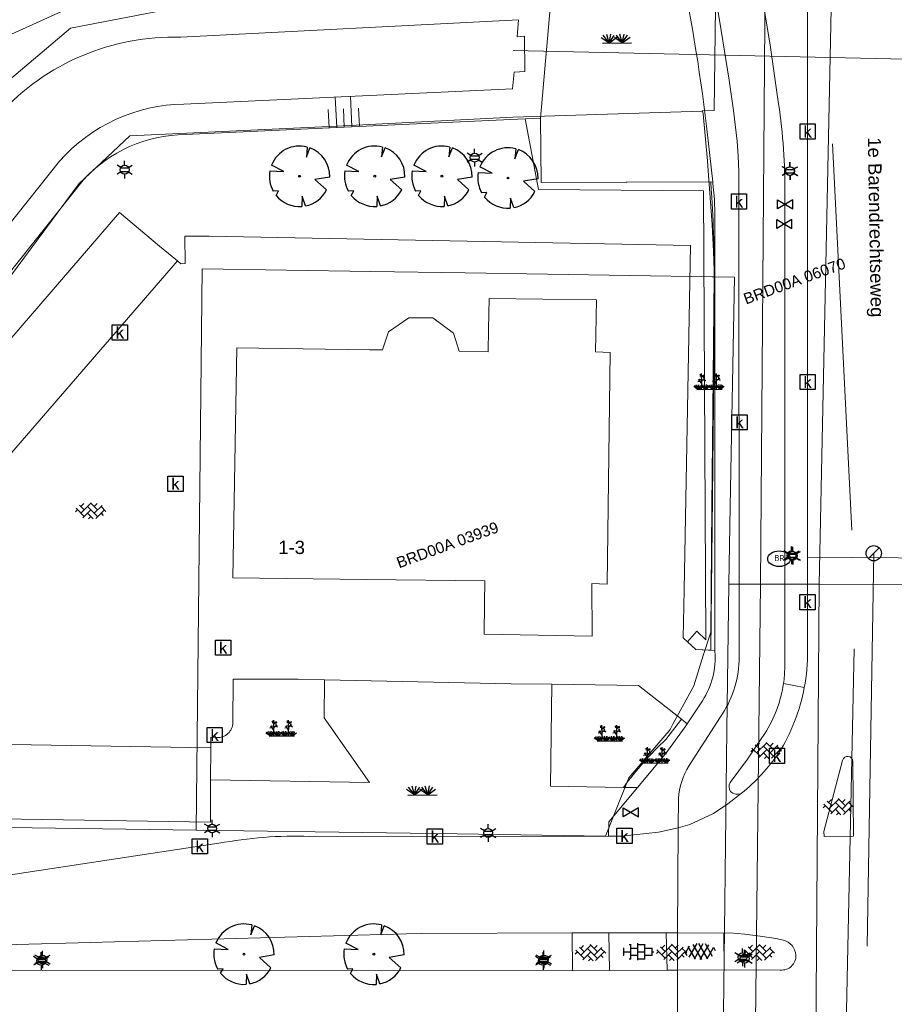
# Model space of a CAD drawing. Header units: metres. Extents: x 95652 to 96661, y 430734 to 431486.
# Tile 30 of 62: x 96331 to 96388, y 430796 to 430860. Entities that reach past the tile are written whole.
import ezdxf

# ---------------------------------------------------------------- set-up
doc = ezdxf.new("R2010")
doc.units = ezdxf.units.M
doc.linetypes.add('HIDDEN', pattern=[9.525, 6.35, -3.175])
doc.layers.get('0').update_dxf_attribs({"linetype": 'CONTINUOUS'})
for name, color, linetype in [('BAR_BEBOUWING', 7, 'CONTINUOUS'), ('BAR_HUISNUMMERS EN STRAATNAMEN', 7, 'CONTINUOUS'), ('BAR_TALUDLIJNEN', 7, 'CONTINUOUS'), ('BAR_TOPO', 7, 'CONTINUOUS'), ('BAR_WATER', 7, 'CONTINUOUS'), ('BAR_WEGEN', 7, 'CONTINUOUS'), ('BOR_LICHTMASTEN', 7, 'CONTINUOUS'), ('BRK_Kadastrale percelen en nummers', 7, 'CONTINUOUS'), ('BRK_Kadatrale percelen', 7, 'CONTINUOUS')]:
    doc.layers.add(name, color=color, linetype=linetype)
for name, color, linetype, true_color in [('BAR_PUNTSYMBOLEN', 7, 'CONTINUOUS', 0x707070), ('BAR_SYMBOLEN', 7, 'CONTINUOUS', 0x707070), ('BOR_BOMEN', 7, 'CONTINUOUS', 0x707070), ('BOR_PERSLEIDINGEN', 7, 'CONTINUOUS', 0x707070), ('BOR_RIOOLLEIDINGEN', 7, 'CONTINUOUS', 0x707070), ('BOR_RIOOLPUTTEN', 7, 'CONTINUOUS', 0x707070)]:
    doc.layers.add(name, color=color, linetype=linetype, true_color=true_color)
doc.styles.add('NLCS-ISO', font='NLCS-ISO.ttf')

# ---------------------------------------------------------------- blocks, each defined once
blk = doc.blocks.new('boom_templ_1')
at = {"color": 8, "ltscale": 20, "true_color": 0x707070, "flags": 128}
for points in [[(0.633, 2.394), (0.56, 1.577), (0.851, 2.325)], [(-2.437, 0.441), (-1.293, 0.386), (-2.301, 0.916)], [(2.475, -0.064), (1.26, -0.271), (2.21, -1.116)], [(-1.917, -1.567), (-1.722, -1.189), (-2.157, -1.217)], [(0.488, -2.428), (0.206, -1.638), (0.177, -2.47)]]:
    blk.add_lwpolyline(points, dxfattribs=at)
blk.add_lwpolyline([(2.475, -0.064, 0.321944), (0.851, 2.325, 0.321944)], format="xyb", dxfattribs=at)
at = {"color": 8, "true_color": 0x707070}
blk.add_circle((0, 0), 0.0738, dxfattribs=at)
at = {"color": 8, "ltscale": 20, "true_color": 0x707070}
for start, end in [(75.18441, 158.29895), (169.74905, 209.43023), (219.26669, 274.10684), (281.36007, 333.20465)]:
    blk.add_arc((0, 0), 2.476, start, end, dxfattribs=at)
blk = doc.blocks.new('inspectieput_templ_1')
at = {"color": 8, "true_color": 0x707070}
blk.add_line((-1.06, -1.06), (1.06, 1.06), dxfattribs=at)
at = {"color": 8, "lineweight": -3, "true_color": 0x707070}
blk.add_circle((0, 0), 1.5, dxfattribs=at)
blk = doc.blocks.new('lichtmast_templ_1')
at = {"color": 8, "ltscale": 0.1, "true_color": 0x707070}
for p, q in [((-1.1, 0.63), (-2.19, 1.27)), ((0, 1.27), (0, 2.53)), ((1.1, 0.63), (2.19, 1.27)), ((-1.1, -0.63), (-2.19, -1.27)), ((0, -1.27), (0, -2.53)), ((1.1, -0.63), (2.19, -1.27))]:
    blk.add_line(p, q, dxfattribs=at)
at = {"color": 8, "true_color": 0x707070, "flags": 128}
for points in [[(-1.16, 0.5), (1.16, 0.5)], [(-1.16, -0.5), (1.16, -0.5)]]:
    blk.add_lwpolyline(points, dxfattribs=at)
at = {"color": 8, "ltscale": 0.1, "true_color": 0x707070}
blk.add_circle((0, 0), 1.27, dxfattribs=at)
blk = doc.blocks.new('lichtmast_templ_2')
at = {"color": 8, "ltscale": 0.1, "true_color": 0x707070}
for p, q in [((-1.1, 0.63), (-2.19, 1.27)), ((0, 1.27), (0, 2.53)), ((1.1, 0.63), (2.19, 1.27)), ((-1.1, -0.63), (-2.19, -1.27)), ((0, -1.27), (0, -2.53)), ((1.1, -0.63), (2.19, -1.27))]:
    blk.add_line(p, q, dxfattribs=at)
at = {"color": 8, "true_color": 0x707070, "flags": 128}
for points in [[(-1.16, 0.5), (1.16, 0.5)], [(-1.16, -0.5), (1.16, -0.5)]]:
    blk.add_lwpolyline(points, dxfattribs=at)
at = {"color": 8, "ltscale": 0.1, "true_color": 0x707070}
blk.add_circle((0, 0), 1.27, dxfattribs=at)
blk = doc.blocks.new('betonstraatstenen_templ_1')
at = {"color": 8, "true_color": 0x707070}
for p, q in [((-3.44, -0.47), (-2.97, 0)), ((-3.31, 0.34), (-1.48, -1.48)), ((-2.52, 1.03), (-1.48, 0)), ((-2.23, -0.74), (0, 1.48)), ((-2.23, 0.74), (-1.57, 1.4)), ((-1.77, -1.77), (0, 0)), ((-0.74, 0.74), (1.48, -1.48)), ((-0.1, 1.58), (1.48, 0)), ((0.74, 0.74), (1.4, 1.4)), ((0.74, -0.74), (2.46, 0.98)), ((1.06, -1.91), (2.97, 0)), ((2.23, 0.74), (3.31, -0.34)), ((-0.74, -0.74), (0.5, -1.99)), ((-0.52, -2), (0, -1.48)), ((2.23, -0.74), (2.72, -1.24))]:
    blk.add_line(p, q, dxfattribs=at)
blk = doc.blocks.new('asfalt_templ_1')
at = {"color": 8, "ltscale": 0.1, "true_color": 0x707070}
for p, q in [((-5.73, -0.58), (-4.19, 2.08)), ((-2, -2.83), (-4.67, 1.79)), ((-4.27, -2.06), (-1.41, 2.89)), ((0.39, -2.97), (-2.83, 2.61)), ((-2.36, -2.75), (0.91, 2.91)), ((2.51, -2.63), (-0.71, 2.95)), ((-0.19, -2.99), (2.96, 2.46)), ((4.34, -1.81), (1.68, 2.8)), ((2.29, -2.69), (4.71, 1.49)), ((5.47, 0.24), (4.78, 1.42)), ((-5.08, -1.49), (-5.82, -0.22))]:
    blk.add_line(p, q, dxfattribs=at)
blk = doc.blocks.new('beplanting_templ_1')
at = {"color": 8, "true_color": 0x707070, "flags": 128}
for points in [[(-0.433, 0.413), (-0.519, 0.54)], [(-0.428, 0.045), (-0.435, 0.577)], [(0.371, 0.419), (0.285, 0.546)], [(0.375, 0.051), (0.369, 0.583)], [(-0.511, 0.158), (-0.643, 0.141)], [(-0.433, -0.277), (-0.431, 0.042), (-0.591, 0.274)], [(-0.535, 0.193), (-0.501, 0.295)], [(-0.453, 0.444), (-0.525, 0.443)], [(-0.485, 0.49), (-0.479, 0.524)], [(-0.432, 0.365), (-0.283, 0.51)], [(-0.43, 0.207), (-0.253, 0.316)], [(-0.358, 0.437), (-0.371, 0.494)], [(-0.342, 0.262), (-0.223, 0.211)], [(-0.33, 0.464), (-0.27, 0.457)], [(-0.305, 0.284), (-0.307, 0.395)], [(0.292, 0.164), (0.161, 0.147)], [(0.37, -0.271), (0.372, 0.047), (0.212, 0.28)], [(0.268, 0.199), (0.303, 0.301)], [(0.351, 0.45), (0.279, 0.449)], [(0.319, 0.496), (0.325, 0.53)], [(0.371, 0.371), (0.52, 0.516)], [(0.373, 0.213), (0.551, 0.322)], [(0.446, 0.443), (0.432, 0.5)], [(0.462, 0.268), (0.581, 0.217)], [(0.474, 0.47), (0.534, 0.463)], [(0.498, 0.29), (0.496, 0.401)], [(-0.634, -0.279), (-0.862, -0.127)], [(-0.634, -0.279), (-0.804, -0.054)], [(-0.634, -0.279), (-0.702, -0.031)], [(-0.688, -0.279), (0.688, -0.269)], [(-0.634, -0.279), (-0.583, -0.025)], [(-0.634, -0.279), (-0.486, -0.061)], [(-0.634, -0.279), (-0.411, -0.114)], [(-0.227, -0.276), (-0.455, -0.124)], [(-0.227, -0.276), (-0.397, -0.051)], [(-0.227, -0.276), (-0.295, -0.028)], [(-0.227, -0.276), (-0.176, -0.022)], [(-0.227, -0.276), (-0.079, -0.058)], [(-0.227, -0.276), (-0.004, -0.111)], [(0.149, -0.273), (-0.078, -0.121)], [(0.149, -0.273), (-0.02, -0.049)], [(0.149, -0.273), (0.082, -0.025)], [(0.149, -0.273), (0.201, -0.019)], [(0.149, -0.273), (0.297, -0.055)], [(0.149, -0.273), (0.372, -0.109)], [(0.569, -0.27), (0.342, -0.118)], [(0.569, -0.27), (0.4, -0.046)], [(0.569, -0.27), (0.502, -0.022)], [(0.569, -0.27), (0.621, -0.016)], [(0.569, -0.27), (0.717, -0.052)], [(0.569, -0.27), (0.792, -0.105)]]:
    blk.add_lwpolyline(points, dxfattribs=at)
blk = doc.blocks.new('gras_templ_1')
at = {"color": 8, "true_color": 0x707070, "flags": 128}
for points in [[(-0.376, -0.169), (-0.752, 0.081)], [(-0.376, -0.169), (-0.657, 0.202)], [(-0.376, -0.169), (-0.488, 0.24)], [(-0.376, -0.169), (-0.291, 0.251)], [(-0.376, -0.169), (-0.131, 0.191)], [(-0.376, -0.169), (-0.007, 0.103)], [(0.247, -0.165), (-0.129, 0.086)], [(0.247, -0.165), (-0.034, 0.206)], [(0.247, -0.165), (0.135, 0.245)], [(0.247, -0.165), (0.332, 0.255)], [(0.247, -0.165), (0.492, 0.196)], [(0.247, -0.165), (0.616, 0.107)], [(-0.688, -0.172), (0.688, -0.161)]]:
    blk.add_lwpolyline(points, dxfattribs=at)
blk = doc.blocks.new('tegels_templ_1')
at = {"color": 8, "true_color": 0x707070}
for p, q in [((-3.08, 0.75), (-3, 0.75)), ((-3, -0.83), (-3, 0.83)), ((-3, 0), (-1.5, 0)), ((-1.84, 1.5), (-1.5, 1.5)), ((-1.5, -1.6), (-1.5, 1.6)), ((-1.5, 0.75), (0, 0.75)), ((0, -1.78), (0, 1.78)), ((0, 1.5), (1.5, 1.5)), ((0, 0), (1.5, 0)), ((1.5, -1.6), (1.5, 1.6)), ((1.5, 0.75), (3, 0.75)), ((3, -0.83), (3, 0.83)), ((3, 0), (3.39, 0)), ((-3.08, -0.75), (-3, -0.75)), ((-1.84, -1.5), (-1.5, -1.5)), ((-1.5, -0.75), (0, -0.75)), ((0, -1.5), (1.5, -1.5)), ((1.5, -0.75), (3, -0.75))]:
    blk.add_line(p, q, dxfattribs=at)
blk = doc.blocks.new('waterleidingput_templ_1')
at = {"color": 8, "true_color": 0x707070}
for p, q in [((2.3, 1.37), (-2.3, -1.37)), ((-2.3, 1.37), (2.3, -1.37)), ((2.3, -1.37), (2.3, 1.37))]:
    blk.add_line(p, q, dxfattribs=at)
at = {"color": 8, "ltscale": 0.1, "true_color": 0x707070}
blk.add_line((-2.3, -1.37), (-2.3, 1.37), dxfattribs=at)
blk = doc.blocks.new('lichtmast_templ_3')
at = {"color": 8, "ltscale": 0.1, "true_color": 0x707070}
for p, q in [((-1.1, 0.63), (-2.19, 1.27)), ((0, 1.27), (0, 2.53)), ((1.1, 0.63), (2.19, 1.27)), ((-1.1, -0.63), (-2.19, -1.27)), ((0, -1.27), (0, -2.53)), ((1.1, -0.63), (2.19, -1.27))]:
    blk.add_line(p, q, dxfattribs=at)
at = {"color": 8, "true_color": 0x707070, "flags": 128}
for points in [[(-1.16, 0.5), (1.16, 0.5)], [(-1.16, -0.5), (1.16, -0.5)]]:
    blk.add_lwpolyline(points, dxfattribs=at)
at = {"color": 8, "ltscale": 0.1, "true_color": 0x707070}
blk.add_circle((0, 0), 1.27, dxfattribs=at)
blk = doc.blocks.new('kolk-symbool_templ_1')
at = {"true_color": 0x707070}
h = blk.add_hatch(color=8, dxfattribs=at)
h.dxf.hatch_style = 1
h.paths.add_polyline_path([(0.023, -0.036), (0.189, 0.125), (0.094, 0.125), (-0.08, -0.052), (-0.028, -0.087), (0.115, -0.309), (0.206, -0.309)])
h.paths.add_polyline_path([(-0.028, -0.087), (-0.08, -0.052), (-0.08, 0.29), (-0.154, 0.29), (-0.154, -0.309), (-0.08, -0.309), (-0.08, -0.137)])
at = {"color": 8, "true_color": 0x707070}
blk.add_lwpolyline([(-0.376, 0.366), (0.374, 0.366), (0.374, -0.384), (-0.376, -0.384)], close=True, dxfattribs=at)
blk = doc.blocks.new('boom_templ_2')
at = {"color": 8, "ltscale": 20, "true_color": 0x707070, "flags": 128}
for points in [[(0.633, 2.394), (0.56, 1.577), (0.851, 2.325)], [(-2.437, 0.441), (-1.293, 0.386), (-2.301, 0.916)], [(2.475, -0.064), (1.26, -0.271), (2.21, -1.116)], [(-1.917, -1.567), (-1.722, -1.189), (-2.157, -1.217)], [(0.488, -2.428), (0.206, -1.638), (0.177, -2.47)]]:
    blk.add_lwpolyline(points, dxfattribs=at)
blk.add_lwpolyline([(2.475, -0.064, 0.321944), (0.851, 2.325, 0.321944)], format="xyb", dxfattribs=at)
at = {"color": 8, "true_color": 0x707070}
blk.add_circle((0, 0), 0.0738, dxfattribs=at)
at = {"color": 8, "ltscale": 20, "true_color": 0x707070}
for start, end in [(75.18441, 158.29895), (169.74905, 209.43023), (219.26669, 274.10684), (281.36007, 333.20465)]:
    blk.add_arc((0, 0), 2.476, start, end, dxfattribs=at)
blk = doc.blocks.new('brandkraanput_templ_1')
at = {"true_color": 0x707070}
h = blk.add_hatch(color=8, dxfattribs=at)
h.dxf.hatch_style = 1
h.paths.add_polyline_path([(-0.121, 0.087), (-0.081, 0.087), (-0.046, 0.092), (-0.053, 0.098), (-0.061, 0.103), (-0.071, 0.106), (-0.081, 0.107), (-0.131, 0.107), (-0.138, 0.105), (-0.141, 0.097), (-0.141, -0.083), (-0.139, -0.09), (-0.131, -0.093), (-0.081, -0.093), (-0.074, -0.093), (-0.064, -0.091), (-0.055, -0.087), (-0.047, -0.082), (-0.039, -0.076), (-0.121, -0.073), (-0.121, 0.007), (-0.081, 0.007), (-0.041, 0.012), (-0.05, 0.018), (-0.046, 0.021), (-0.121, 0.027)])
h.paths.add_polyline_path([(-0.031, 0.057), (-0.032, 0.066), (-0.035, 0.076), (-0.039, 0.085), (-0.046, 0.092), (-0.081, 0.087), (-0.078, 0.087), (-0.068, 0.084), (-0.06, 0.078), (-0.058, 0.075), (-0.053, 0.067), (-0.051, 0.057), (-0.051, 0.053), (-0.054, 0.044), (-0.06, 0.036), (-0.063, 0.033), (-0.071, 0.028), (-0.081, 0.027), (-0.121, 0.027), (-0.046, 0.021), (-0.039, 0.029), (-0.035, 0.037), (-0.032, 0.047)])
h.paths.add_polyline_path([(-0.021, -0.03), (-0.022, -0.02), (-0.025, -0.011), (-0.029, -0.002), (-0.034, 0.005), (-0.041, 0.012), (-0.081, 0.007), (-0.08, 0.007), (-0.07, 0.005), (-0.061, 0.001), (-0.053, -0.005), (-0.052, -0.006), (-0.046, -0.014), (-0.042, -0.023), (-0.041, -0.033), (-0.041, -0.035), (-0.043, -0.045), (-0.047, -0.054), (-0.053, -0.061), (-0.054, -0.063), (-0.062, -0.069), (-0.071, -0.072), (-0.081, -0.073), (-0.121, -0.073), (-0.039, -0.076), (-0.034, -0.07), (-0.028, -0.062), (-0.024, -0.053), (-0.022, -0.043), (-0.021, -0.033)])
h.paths.add_polyline_path([(0.039, -0.013), (0.079, -0.013), (0.082, -0.013), (0.103, -0.009), (0.106, -0.007), (0.115, -0.003), (0.122, 0.003), (0.039, 0.007), (0.039, 0.087), (0.079, 0.087), (0.121, 0.089), (0.116, 0.094), (0.107, 0.1), (0.099, 0.104), (0.089, 0.106), (0.079, 0.107), (0.029, 0.107), (0.022, 0.105), (0.019, 0.097), (0.019, -0.083), (0.021, -0.09), (0.029, -0.093), (0.036, -0.091), (0.039, -0.083)])
h.paths.add_polyline_path([(0.103, -0.009), (0.082, -0.013), (0.12, -0.088), (0.12, -0.089), (0.129, -0.093), (0.136, -0.09), (0.139, -0.083), (0.137, -0.079)])
h.paths.add_polyline_path([(0.138, 0.036), (0.139, 0.047), (0.138, 0.054), (0.136, 0.064), (0.133, 0.073), (0.128, 0.082), (0.121, 0.089), (0.079, 0.087), (0.08, 0.087), (0.09, 0.085), (0.099, 0.081), (0.107, 0.075), (0.108, 0.074), (0.114, 0.066), (0.118, 0.057), (0.119, 0.047), (0.119, 0.045), (0.117, 0.035), (0.113, 0.026), (0.107, 0.018), (0.106, 0.017), (0.098, 0.012), (0.089, 0.008), (0.079, 0.007), (0.039, 0.007), (0.122, 0.003), (0.128, 0.01), (0.133, 0.018), (0.136, 0.026)])
at = {"color": 8, "true_color": 0x707070}
blk.add_ellipse((-0.013, -0.017), major_axis=(-0.364, 0), ratio=0.685994, dxfattribs=at)

msp = doc.modelspace()

# ---------------------------------------------------------------- linework, layer by layer
at = {"layer": 'BAR_BEBOUWING', "color": 8, "linetype": 'Continuous', "lineweight": 0, "ltscale": 0.01, "true_color": 0x707070, "flags": 128}
msp.add_lwpolyline([(96345.286, 430838.95), (96345.029, 430823.852), (96353.817, 430823.742), (96361.57, 430823.645), (96361.563, 430822.196), (96361.523, 430820.147), (96368.621, 430820.033), (96368.598, 430823.477), (96369.61, 430823.446), (96369.815, 430838.65), (96368.849, 430838.675), (96368.905, 430842.094), (96361.868, 430842.193), (96361.827, 430840.169), (96361.797, 430838.686), (96359.897, 430838.718), (96359.522, 430839.907), (96358.163, 430840.905), (96356.59, 430840.909), (96355.26, 430839.994), (96354.847, 430838.807), (96354.007, 430838.807)], close=True, dxfattribs=at)
at = {"layer": 'BAR_TALUDLIJNEN', "color": 8, "linetype": 'Continuous', "lineweight": 0, "true_color": 0x707070, "flags": 128}
for points in [[(96351.849, 430853.405), (96351.757, 430855.403)], [(96352.848, 430853.451), (96352.756, 430855.449)], [(96351.35, 430853.382), (96351.295, 430854.58)], [(96353.348, 430853.474), (96353.292, 430854.673)]]:
    msp.add_lwpolyline(points, dxfattribs=at)
at = {"layer": 'BAR_TALUDLIJNEN', "color": 8, "linetype": 'Continuous', "lineweight": 0, "ltscale": 0.01, "true_color": 0x707070, "flags": 128}
msp.add_lwpolyline([(96352.349, 430853.428), (96352.293, 430854.626)], dxfattribs=at)
at = {"layer": 'BAR_TOPO', "color": 8, "linetype": 'Continuous', "lineweight": 0, "ltscale": 0.01, "true_color": 0x707070, "flags": 128}
for points in [[(96364.047, 430862.619), (96363.615, 430862.373), (96362.96, 430862.619), (96343.812, 430861.825), (96336.212, 430861.419), (96333.774, 430861.012), (96329.31, 430859), (96327.487, 430857.381), (96324.857, 430852.981), (96321.406, 430847.672), (96319.707, 430845.734), (96316.797, 430843.586), (96312.859, 430840.758), (96311.761, 430840.131), (96307.119, 430838.544), (96304.624, 430838.011), (96304.203, 430837.529), (96303.514, 430837.753)], [(96365.225, 430854.023), (96364.226, 430853.977)], [(96364.226, 430853.977), (96365.108, 430849.333), (96375.924, 430849.252), (96376.086, 430819.779), (96375.499, 430820.357), (96374.879, 430819.656)], [(96365.282, 430849.806), (96365.225, 430854.023)], [(96376.537, 430849.843), (96365.282, 430849.806)], [(96376.676, 430842.163), (96376.676, 430842.538)], [(96374.879, 430819.656), (96375.421, 430819.139)], [(96351.047, 430817.155), (96351.031, 430814.655), (96354.004, 430810.408), (96343.573, 430810.602)], [(96370.676, 430810.097), (96365.879, 430810.187), (96365.986, 430816.869)], [(96371.596, 430810.08), (96372.935, 430811.687), (96373.561, 430812.468), (96374.735, 430814.066), (96374.869, 430814.271)], [(96374.869, 430814.271), (96374.497, 430814.564)], [(96370.676, 430810.097), (96371.596, 430810.08)]]:
    msp.add_lwpolyline(points, dxfattribs=at)
for points in [[(96376.676, 430842.538, 0.015047), (96376.475, 430848.842), (96376.443, 430849.342), (96376.409, 430849.842), (96365.282, 430849.806)], [(96375.421, 430819.139), (96376.412, 430819.099), (96376.63, 430839.25, 0.006949), (96376.676, 430842.163)], [(96374.497, 430814.564), (96373.467, 430813.246, 0.045717), (96370.676, 430810.097)]]:
    msp.add_lwpolyline(points, format="xyb", dxfattribs=at)
at = {"layer": 'BAR_WATER', "color": 8, "linetype": 'Continuous', "lineweight": 0, "ltscale": 0.01, "true_color": 0x707070, "flags": 128}
for points in [[(96365.225, 430854.023), (96365.973, 430862.5), (96364.052, 430862.409)], [(96364.052, 430862.409), (96364.071, 430861.588), (96357.571, 430862.328), (96348.229, 430861.848), (96343.038, 430861.593), (96334.364, 430859.923), (96327.343, 430854.006), (96320.806, 430845.339), (96318.206, 430842.616), (96312.338, 430839.037), (96302.381, 430836.446), (96285.869, 430835.177), (96266.644, 430835.279), (96245.742, 430836.23), (96226.725, 430836.757), (96205.291, 430837.444), (96185.927, 430838.486), (96165.567, 430838.866), (96143.929, 430839.214), (96125.384, 430839.89), (96106.78, 430840.617)]]:
    msp.add_lwpolyline(points, dxfattribs=at)
for points in [[(96159.402, 430836.975), (96298.52, 430834.08), (96304.37, 430834.257, 0.135536), (96319.902, 430840.688), (96329.738, 430854.31, -0.217535), (96341.612, 430859.339), (96363.786, 430860.468), (96363.689, 430859.368), (96364.174, 430859.394), (96364.21, 430857.077), (96363.51, 430857.031), (96363.386, 430855.94), (96341.815, 430854.943, 0.211563), (96333.648, 430851.193), (96323.186, 430838.069, -0.190662), (96298.644, 430829.282), (96266.785, 430829.004), (96237.547, 430829.943)], [(96237.523, 430827.942), (96264.729, 430827.069), (96302.534, 430827.381, 0.17043), (96323.506, 430835.263), (96335.211, 430849.946, -0.211943), (96341.907, 430852.945), (96364.226, 430853.977)]]:
    msp.add_lwpolyline(points, format="xyb", dxfattribs=at)
at = {"layer": 'BAR_WEGEN', "color": 8, "linetype": 'Continuous', "lineweight": 0, "ltscale": 0.01, "true_color": 0x707070, "flags": 128}
for points in [[(96376.812, 430982.256), (96376.856, 430981.918), (96376.702, 430973.924), (96374.893, 430962.216), (96374.615, 430938.836), (96374.12, 430886.088), (96374.095, 430879.977), (96374.112, 430878.073), (96374.223, 430876.241), (96374.443, 430874.26), (96375.118, 430870.304), (96375.778, 430866.93), (96376.47, 430863.43), (96376.989, 430860.451), (96377.625, 430856.518), (96377.908, 430854.521), (96378.138, 430852.514), (96378.218, 430851.517), (96378.253, 430850.517), (96378.265, 430818.402, -0.143788), (96377.042, 430814.718), (96374.985, 430811.525, 0.116256), (96374.285, 430809.364), (96374.268, 430807.443)], [(96376.537, 430849.843), (96376.126, 430853.487, 0.023719), (96374.257, 430864.797, -0.026871), (96372.387, 430875.439), (96372.372, 430875.561, -0.00596), (96372.127, 430877.824)], [(96381.186, 430816.915, 0.031192), (96381.269, 430817.974), (96381.272, 430849.002, 0.03973), (96380.86, 430854.964), (96380.296, 430858.962), (96379.628, 430862.891), (96379.25, 430864.917), (96378.877, 430866.828), (96378.562, 430868.403), (96378.253, 430869.961)], [(96273.778, 430824.32), (96281.526, 430824.181), (96283.535, 430824.251), (96287.928, 430824.429), (96297.567, 430824.74, 0.123915), (96319.154, 430829.947, 0.047846), (96323.943, 430832.68, 0.013252), (96326.274, 430834.727), (96329.144, 430838.043), (96337.579, 430847.824), (96340.219, 430845.617), (96341.388, 430844.661)], [(96341.388, 430844.661), (96329.642, 430831.1, -0.013742), (96326.796, 430828.635, -0.044521), (96321.579, 430825.613, -0.120823), (96297.48, 430819.785), (96288.108, 430819.482), (96281.883, 430819.23), (96273.646, 430819.263)], [(96382.761, 430825.212), (96382.762, 430819.053, -0.049049), (96382.552, 430816.646)], [(96374.869, 430814.271), (96375.858, 430815.784, 0.168002), (96376.675, 430819.008), (96376.675, 430819.088)], [(96351.047, 430817.155), (96349.324, 430817.19), (96345.047, 430817.206), (96345.029, 430814.344, -0.430516), (96343.971, 430813.365), (96343.583, 430813.385), (96343.58, 430812.685)], [(96378.425, 430809.715, -0.33805), (96377.715, 430809.833, -0.275429), (96377.674, 430810.416), (96378.828, 430811.948), (96379.385, 430812.799), (96379.953, 430813.629, 0.10799), (96381.186, 430816.915)], [(96382.552, 430816.646, -0.094047), (96380.879, 430812.363, -0.074869), (96378.425, 430809.715)], [(96250.249, 430810.082), (96250.148, 430809.329, 0.452361), (96255.251, 430803.664), (96313.485, 430802.521, 0.036359), (96321.492, 430802.996), (96344.112, 430806.426, -0.05407), (96350.061, 430806.883), (96369.697, 430806.893)], [(96260.008, 430800.413), (96312.5, 430799.428, 0.018056), (96318.48, 430799.45), (96332.468, 430799.829), (96356.424, 430800.488), (96357.447, 430800.514), (96367.306, 430800.544)], [(96377.267, 430800.539), (96377.643, 430800.544), (96378.637, 430800.457), (96379.649, 430800.337), (96380.676, 430800.189), (96381.19, 430800.069, -0.318047), (96381.994, 430799.094, -0.466264), (96380.977, 430798.11), (96377.294, 430798.121)]]:
    msp.add_lwpolyline(points, format="xyb", dxfattribs=at)
for points in [[(96382.757, 430865.5), (96382.761, 430825.212)], [(96376.676, 430847.703), (96376.662, 430848.697), (96376.55, 430849.724), (96376.537, 430849.843)], [(96376.676, 430842.163), (96376.676, 430847.703)], [(96341.388, 430844.661), (96341.625, 430844.467), (96341.899, 430844.471), (96341.884, 430846.268), (96343.469, 430846.278), (96375.077, 430845.655), (96374.663, 430823.053), (96374.602, 430819.92), (96374.879, 430819.656)], [(96376.675, 430819.088), (96376.676, 430842.163)], [(96382.761, 430825.212), (96394.679, 430825.117)], [(96375.421, 430819.139), (96376.675, 430819.088)], [(96365.986, 430816.869), (96363.297, 430816.904), (96351.047, 430817.155)], [(96374.497, 430814.564), (96371.676, 430816.794), (96365.986, 430816.869)], [(96381.186, 430816.915), (96382.552, 430816.646)], [(96343.58, 430812.685), (96268.837, 430813.931)], [(96343.58, 430812.685), (96343.573, 430810.602)], [(96343.573, 430810.602), (96343.564, 430808.101), (96343.563, 430807.823), (96318.707, 430808.217)], [(96369.697, 430806.893), (96369.72, 430807.83), (96371.596, 430810.08)], [(96378.425, 430809.715), (96377.536, 430809.027), (96376.581, 430808.386), (96375.044, 430807.667), (96374.268, 430807.443)], [(96374.268, 430807.443), (96372.972, 430807.15), (96370.54, 430806.906), (96369.697, 430806.893)], [(96374.231, 430800.549), (96374.268, 430807.443)], [(96367.306, 430800.544), (96369.723, 430800.551)], [(96367.306, 430800.544), (96367.335, 430798.065)], [(96369.723, 430800.551), (96373.487, 430800.554)], [(96369.753, 430798.069), (96369.723, 430800.551)], [(96373.487, 430800.554), (96373.55, 430798.104)], [(96373.487, 430800.554), (96374.231, 430800.549)], [(96374.234, 430798.108), (96374.231, 430800.549)], [(96374.231, 430800.549), (96377.267, 430800.539)], [(96377.267, 430800.539), (96377.294, 430798.121)], [(96367.335, 430798.065), (96332.523, 430798.073), (96288.54, 430798.12), (96282.573, 430798.149), (96259.985, 430798.419)], [(96369.753, 430798.069), (96367.335, 430798.065)], [(96373.55, 430798.104), (96369.753, 430798.069)], [(96374.234, 430798.108), (96373.55, 430798.104)], [(96377.294, 430798.121), (96374.234, 430798.108)], [(96374.25, 430785.51), (96374.234, 430798.108)]]:
    msp.add_lwpolyline(points, dxfattribs=at)
msp.add_lwpolyline([(96383.836, 430807.208), (96383.853, 430806.879), (96385.782, 430806.896), (96385.748, 430811.799, 0.879497), (96385.066, 430811.87)], format="xyb", close=True, dxfattribs=at)
at = {"layer": 'BOR_PERSLEIDINGEN', "color": 8, "linetype": 'HIDDEN', "lineweight": 0, "ltscale": 4, "true_color": 0x707070, "flags": 128}
msp.add_lwpolyline([(96397.06, 431063.778), (96396.919, 431029.995), (96397.749, 431029.099), (96400.985, 431028.542), (96400.946, 431027.911), (96401.071, 431011.954), (96400.784, 431010.481), (96396.87, 431010.529), (96396.733, 431009.003), (96395.819, 430977.116), (96395.532, 430976.112), (96394.981, 430975.517), (96394.403, 430975.232), (96393.819, 430975.145), (96385.682, 430975.145), (96385.075, 430975.016), (96384.677, 430974.758), (96384.308, 430974.246), (96384.182, 430973.645), (96384.185, 430856.859), (96385.816, 430824.014), (96385.827, 430819.184)], dxfattribs=at)
at = {"layer": 'BOR_RIOOLLEIDINGEN', "color": 8, "linetype": 'HIDDEN', "lineweight": 0, "ltscale": 4.0636, "true_color": 0x707070, "flags": 128}
for points in [[(96363.428, 430858.462), (96412.309, 430857.393)], [(96387.11, 430825.465), (96385.921, 430755.948)], [(96385.827, 430819.184), (96384.781, 430770.415)]]:
    msp.add_lwpolyline(points, dxfattribs=at)
at = {"layer": 'BRK_Kadastrale percelen en nummers', "color": 75, "lineweight": 5, "ltscale": 3.900864, "true_color": 0x739642, "flags": 128}
for points in [[(96397.87, 430863.855), (96384.35, 430863.317), (96383.529, 430823.425), (96396.812, 430823.389)], [(96360.292, 430843.859), (96354.101, 430843.956), (96343.028, 430844.13), (96342.624, 430807.287), (96355.111, 430807.109), (96359.767, 430807.043), (96369.508, 430806.904), (96371.038, 430810.721), (96373.523, 430813.63), (96373.694, 430813.831), (96373.752, 430813.906), (96373.916, 430814.24), (96375.036, 430816.29), (96375.288, 430816.752), (96375.922, 430818.763), (96376.414, 430820.275), (96376.483, 430828.558), (96376.535, 430834.872), (96376.638, 430843.602), (96376.492, 430843.604)]]:
    msp.add_lwpolyline(points, close=True, dxfattribs=at)
for points in [[(96379.984, 430863.143), (96379.685, 430823.435), (96383.529, 430823.425)], [(96376.746, 430863.014), (96376.635, 430854.517), (96375.868, 430854.492), (96375.901, 430854.301), (96376.033, 430852.892), (96376.189, 430851.222), (96376.25, 430850.565), (96376.502, 430847.043), (96376.531, 430846.554), (96376.595, 430845.281), (96376.643, 430844.012), (96376.638, 430843.602), (96377.972, 430843.581), (96377.691, 430828.538), (96377.596, 430823.441), (96379.685, 430823.435)], [(96375.838, 430854.491), (96363.421, 430854.09), (96352.273, 430853.512), (96338.272, 430852.868)], [(96375.838, 430854.491), (96375.868, 430854.492)], [(96334.94, 430849.726), (96338.272, 430852.868)], [(96334.94, 430849.726), (96328.163, 430840.6)], [(96267.314, 430826.832), (96237.009, 430827.67), (96236.768, 430808.802), (96252.452, 430808.579), (96252.484, 430809.879), (96255.454, 430809.837), (96255.424, 430808.544), (96266.989, 430808.376), (96314.905, 430807.681), (96342.624, 430807.287)], [(96377.596, 430823.441), (96377.476, 430813.868), (96377.312, 430800.702), (96377.223, 430793.536), (96377.129, 430786.013), (96377.145, 430770.43)], [(96379.685, 430823.435), (96378.775, 430744.818), (96378.633, 430734.21)], [(96382.758, 430734.21), (96383.014, 430754.498), (96383.529, 430823.425)]]:
    msp.add_lwpolyline(points, dxfattribs=at)
at = {"layer": 'BRK_Kadatrale percelen', "color": 75, "linetype": 'Continuous', "lineweight": 5, "ltscale": 0.01, "true_color": 0x739642, "flags": 128}
for points in [[(96397.87, 430863.855), (96384.35, 430863.317), (96383.529, 430823.425), (96396.812, 430823.389)], [(96360.292, 430843.859), (96354.101, 430843.956), (96343.028, 430844.13), (96342.624, 430807.287), (96355.111, 430807.109), (96359.767, 430807.043), (96369.508, 430806.904), (96371.038, 430810.721), (96373.523, 430813.63), (96373.694, 430813.831), (96373.752, 430813.906), (96373.916, 430814.24), (96375.036, 430816.29), (96375.288, 430816.752), (96375.922, 430818.763), (96376.414, 430820.275), (96376.483, 430828.558), (96376.535, 430834.872), (96376.638, 430843.602), (96376.492, 430843.604)]]:
    msp.add_lwpolyline(points, close=True, dxfattribs=at)
for points in [[(96379.984, 430863.143), (96379.685, 430823.435), (96383.529, 430823.425)], [(96376.746, 430863.014), (96376.635, 430854.517), (96375.868, 430854.492), (96375.901, 430854.301), (96376.033, 430852.892), (96376.189, 430851.222), (96376.25, 430850.565), (96376.502, 430847.043), (96376.531, 430846.554), (96376.595, 430845.281), (96376.643, 430844.012), (96376.638, 430843.602), (96377.972, 430843.581), (96377.691, 430828.538), (96377.596, 430823.441), (96379.685, 430823.435)], [(96328.163, 430840.6), (96334.94, 430849.726), (96338.272, 430852.868), (96352.273, 430853.512), (96363.421, 430854.09), (96375.838, 430854.491)], [(96375.868, 430854.492), (96375.838, 430854.491)], [(96267.314, 430826.832), (96237.009, 430827.67), (96236.768, 430808.802), (96252.452, 430808.579), (96252.484, 430809.879), (96255.454, 430809.837), (96255.424, 430808.544), (96266.989, 430808.376), (96314.905, 430807.681), (96342.624, 430807.287)], [(96377.596, 430823.441), (96377.476, 430813.868), (96377.312, 430800.702), (96377.223, 430793.536), (96377.129, 430786.013), (96377.145, 430770.43)], [(96379.685, 430823.435), (96378.775, 430744.818), (96378.633, 430734.21)], [(96382.758, 430734.21), (96383.014, 430754.498), (96383.529, 430823.425)]]:
    msp.add_lwpolyline(points, dxfattribs=at)

# ---------------------------------------------------------------- block references
at = {"layer": 'BAR_PUNTSYMBOLEN'}
for name, p, xscale, yscale in [('kolk-symbool_templ_1', (96382.774, 430853.16), 1.333333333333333, 1.333333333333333), ('boom_templ_2', (96349.413, 430850.205), 0.8011755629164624, 0.8011755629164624), ('boom_templ_2', (96354.346, 430850.21), 0.8011755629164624, 0.8011755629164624), ('boom_templ_2', (96358.762, 430850.21), 0.8011755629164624, 0.8011755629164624), ('boom_templ_2', (96363.096, 430850.093), 0.8011755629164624, 0.8011755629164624), ('lichtmast_templ_3', (96360.907, 430851.433), 0.2280888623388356, 0.2280888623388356), ('lichtmast_templ_3', (96337.928, 430850.64), 0.2280888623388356, 0.2280888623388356), ('lichtmast_templ_3', (96381.62, 430850.546), 0.2280888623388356, 0.2280888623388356), ('kolk-symbool_templ_1', (96378.268, 430848.558), 1.333333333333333, 1.333333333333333), ('waterleidingput_templ_1', (96381.301, 430848.362), 0.2170185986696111, 0.2170185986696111), ('waterleidingput_templ_1', (96381.24, 430847.072), 0.2170185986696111, 0.2170185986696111), ('kolk-symbool_templ_1', (96337.62, 430839.965), 1.333333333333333, 1.333333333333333), ('kolk-symbool_templ_1', (96382.772, 430836.719), 1.333333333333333, 1.333333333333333), ('kolk-symbool_templ_1', (96378.302, 430834.072), 1.333333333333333, 1.333333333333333), ('kolk-symbool_templ_1', (96341.267, 430830.04), 1.333333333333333, 1.333333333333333), ('lichtmast_templ_3', (96381.797, 430825.3), 0.2280888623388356, 0.2280888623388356), ('brandkraanput_templ_1', (96380.925, 430825.137), 2.057980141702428, 2.057980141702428), ('kolk-symbool_templ_1', (96382.765, 430822.273), 1.333333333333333, 1.333333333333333), ('kolk-symbool_templ_1', (96344.398, 430819.28), 1.333333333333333, 1.333333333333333), ('kolk-symbool_templ_1', (96343.84, 430813.547), 1.333333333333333, 1.333333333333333), ('kolk-symbool_templ_1', (96380.758, 430812.177), 1.333333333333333, 1.333333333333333), ('waterleidingput_templ_1', (96371.161, 430808.466), 0.2170185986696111, 0.2170185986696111), ('lichtmast_templ_3', (96343.672, 430807.4), 0.2280888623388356, 0.2280888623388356), ('lichtmast_templ_3', (96361.797, 430807.107), 0.2280888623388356, 0.2280888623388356), ('kolk-symbool_templ_1', (96358.295, 430806.884), 1.333333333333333, 1.333333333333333), ('kolk-symbool_templ_1', (96370.746, 430806.922), 1.333333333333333, 1.333333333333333), ('kolk-symbool_templ_1', (96342.859, 430806.243), 1.333333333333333, 1.333333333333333), ('boom_templ_2', (96345.766, 430799.15), 0.8011755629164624, 0.8011755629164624), ('boom_templ_2', (96354.294, 430799.147), 0.8011755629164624, 0.8011755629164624), ('lichtmast_templ_3', (96332.535, 430798.802), 0.2280888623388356, 0.2280888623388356), ('lichtmast_templ_3', (96365.444, 430798.804), 0.2280888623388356, 0.2280888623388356), ('lichtmast_templ_3', (96378.635, 430798.859), 0.2280888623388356, 0.2280888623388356)]:
    msp.add_blockref(name, p, dxfattribs=dict(at, xscale=xscale, yscale=yscale))
at = {"layer": 'BAR_SYMBOLEN'}
for name, p, xscale, yscale in [('gras_templ_1', (96370.258, 430859.187), 1.388696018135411, 1.388696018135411), ('lichtmast_templ_2', (96360.907, 430851.433), 0.2280865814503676, 0.2280865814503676), ('lichtmast_templ_2', (96337.928, 430850.64), 0.2280865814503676, 0.2280865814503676), ('lichtmast_templ_2', (96381.62, 430850.546), 0.2280865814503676, 0.2280865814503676), ('beplanting_templ_1', (96376.335, 430836.556), 1.209250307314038, 1.209250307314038), ('betonstraatstenen_templ_1', (96335.717, 430828.312), 0.2963885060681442, 0.2963885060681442), ('lichtmast_templ_2', (96381.797, 430825.3), 0.2280865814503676, 0.2280865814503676), ('beplanting_templ_1', (96348.244, 430813.807), 1.209250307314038, 1.209250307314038), ('beplanting_templ_1', (96369.792, 430813.483), 1.209250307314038, 1.209250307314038), ('beplanting_templ_1', (96372.773, 430812.029), 1.209250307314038, 1.209250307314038), ('betonstraatstenen_templ_1', (96380.082, 430812.578), 0.2963885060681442, 0.2963885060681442), ('gras_templ_1', (96357.481, 430809.836), 1.388696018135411, 1.388696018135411), ('betonstraatstenen_templ_1', (96384.809, 430808.892), 0.2963885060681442, 0.2963885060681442), ('lichtmast_templ_2', (96343.672, 430807.4), 0.2280865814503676, 0.2280865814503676), ('lichtmast_templ_2', (96361.797, 430807.107), 0.2280865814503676, 0.2280865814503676), ('tegels_templ_1', (96371.628, 430799.312), 0.3088755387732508, 0.3088755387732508), ('betonstraatstenen_templ_1', (96373.86, 430799.329), 0.2963885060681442, 0.2963885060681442), ('asfalt_templ_1', (96375.757, 430799.329), 0.1772703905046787, 0.1772703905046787), ('betonstraatstenen_templ_1', (96379.616, 430799.325), 0.2963885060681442, 0.2963885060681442), ('lichtmast_templ_2', (96332.535, 430798.802), 0.2280865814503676, 0.2280865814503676), ('lichtmast_templ_2', (96365.444, 430798.804), 0.2280865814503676, 0.2280865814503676), ('betonstraatstenen_templ_1', (96368.53, 430799.307), 0.2963885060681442, 0.2963885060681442), ('lichtmast_templ_2', (96378.635, 430798.859), 0.2280865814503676, 0.2280865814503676)]:
    msp.add_blockref(name, p, dxfattribs=dict(at, xscale=xscale, yscale=yscale))
at = {"layer": 'BOR_BOMEN', "xscale": 0.8011755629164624, "yscale": 0.8011755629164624}
for p in [(96345.766, 430799.15), (96354.294, 430799.147)]:
    msp.add_blockref('boom_templ_1', p, dxfattribs=at)
at = {"layer": 'BOR_LICHTMASTEN', "xscale": 0.2280888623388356, "yscale": 0.2280888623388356}
for p in [(96381.597, 430850.546), (96381.709, 430825.325), (96332.443, 430798.708), (96365.399, 430798.708), (96378.489, 430798.945)]:
    msp.add_blockref('lichtmast_templ_1', p, dxfattribs=at)
at = {"layer": 'BOR_RIOOLPUTTEN', "xscale": 0.3333216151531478, "yscale": 0.3333216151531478}
msp.add_blockref('inspectieput_templ_1', (96387.11, 430825.465), dxfattribs=at)

# ---------------------------------------------------------------- texts
at = {"layer": 'BAR_HUISNUMMERS EN STRAATNAMEN', "color": 8, "true_color": 0x707070, "insert": (96387.125, 430846.855), "char_height": 0.87, "attachment_point": 5, "rotation": 270.97393, "style": 'NLCS-ISO'}
msp.add_mtext('{{\\fArial|b0|i0;1e Barendrechtseweg}}', dxfattribs=at)
at = {"layer": 'BAR_HUISNUMMERS EN STRAATNAMEN', "color": 8, "true_color": 0x707070, "insert": (96348.889, 430825.843), "char_height": 0.87, "attachment_point": 5, "style": 'NLCS-ISO'}
msp.add_mtext('{{\\fArial|b0|i0;1-3}}', dxfattribs=at)
at = {"layer": 'BRK_Kadastrale percelen en nummers', "color": 8, "true_color": 0x707070, "char_height": 0.725, "attachment_point": 5, "rotation": 20, "style": 'NLCS-ISO'}
for s, insert in [('{{\\fArial|b0|i0;BRD00A 06070}}', (96381.905, 430843.324)), ('{{\\fArial|b0|i0;BRD00A 03939}}', (96359.126, 430826.009))]:
    msp.add_mtext(s, dxfattribs=dict(at, insert=insert))

doc.saveas('drawing.dxf')
